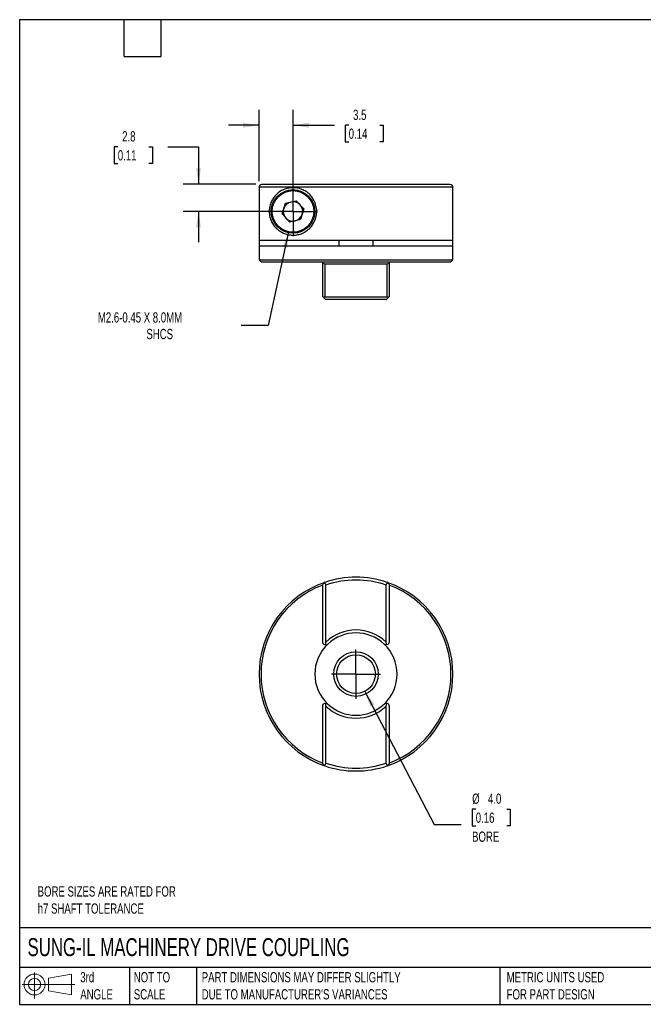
# Model space of a CAD drawing. Header units: millimetres. Extents: x 3 to 137, y 3 to 105.
# Tile 1 of 2: x 3 to 68, y 3 to 105. Entities that reach past the tile are written whole.
import ezdxf

# ---------------------------------------------------------------- set-up
doc = ezdxf.new("R2010")
doc.units = ezdxf.units.MM
doc.header["$LTSCALE"] = 0.5
doc.linetypes.add('SLD-Center', pattern=[19.05, 15.24, -1.27, 1.27, -1.27])
doc.linetypes.add('SLD-Solid', pattern=[0])
doc.layers.add('CENTER', color=40, linetype='SLD-Center')
doc.layers.add('SLD-DEFPOINTS', color=7, linetype='Continuous')
doc.layers.add('DIMENSIONS', color=140, linetype='SLD-Solid', lineweight=25)
doc.layers.add('TEXT', color=140, linetype='SLD-Solid', lineweight=25)
doc.styles.add('SLDTEXTSTYLE0', font='TXT', dxfattribs={"width": 0.7})
doc.dimstyles.new('SLDDIMSTYLE0', dxfattribs={"dimtxt": 1.079004, "dimasz": 1.651, "dimexe": 0, "dimexo": 0.0625, "dimgap": 0.269751, "dimtad": 0, "dimtih": 1, "dimtoh": 1, "dimdec": 1, "dimrnd": 1e-09, "dimzin": 4, "dimdsep": 46, "dimtxsty": 'SLDTEXTSTYLE0', "dimsah": 1, "dimcen": 0, "dimadec": 0, "dimazin": 1, "dimtfac": 1, "dimtdec": 1, "dimtofl": 0, "dimtmove": 0, "dimatfit": 3, "dimfxl": 0, "dimfrac": 2, "dimtolj": 1, "dimtzin": 12, "dimarcsym": 0})
doc.dimstyles.new('SLDDIMSTYLE2', dxfattribs={"dimtxt": 1.079004, "dimasz": 1.651, "dimexe": 0, "dimexo": 0.0625, "dimgap": 0.269751, "dimtad": 0, "dimtih": 1, "dimtoh": 1, "dimdec": 1, "dimrnd": 1e-09, "dimzin": 12, "dimdsep": 46, "dimtxsty": 'SLDTEXTSTYLE0', "dimsah": 1, "dimcen": 0.09, "dimadec": 0, "dimazin": 3, "dimtfac": 1, "dimtdec": 1, "dimtmove": 0, "dimatfit": 0, "dimfxl": 0, "dimfrac": 2, "dimtolj": 1, "dimtzin": 12, "dimarcsym": 0})
doc.dimstyles.new('SLDDIMSTYLE4', dxfattribs={"dimtxt": 1.079004, "dimasz": 1.651, "dimexe": 0, "dimexo": 0.0625, "dimgap": 0.269751, "dimtad": 0, "dimtih": 1, "dimtoh": 1, "dimdec": 1, "dimrnd": 1e-09, "dimzin": 12, "dimdsep": 46, "dimtxsty": 'SLDTEXTSTYLE0', "dimsah": 1, "dimcen": 0, "dimadec": 0, "dimazin": 3, "dimtfac": 1, "dimtdec": 1, "dimtofl": 0, "dimtmove": 0, "dimatfit": 3, "dimfxl": 0, "dimfrac": 2, "dimtolj": 1, "dimtzin": 12, "dimarcsym": 0})

# ---------------------------------------------------------------- blocks, each defined once
blk = doc.blocks.new('Block11')
at = {"color": 7, "linetype": 'SLD-Solid', "lineweight": 18}
for p, q in [((1.29, 2.66), (1.29, 0)), ((2.74, 2.08), (5.09, 2.52)), ((2.74, 0.8), (2.74, 2.08)), ((5.09, 2.52), (5.09, 0.37)), ((0, 1.44), (5.44, 1.44)), ((2.74, 0.8), (5.09, 0.37))]:
    blk.add_line(p, q, dxfattribs=at)
for radius in [1.08, 0.643]:
    blk.add_circle((1.29, 1.44), radius, dxfattribs=at)
blk = doc.blocks.new('Block12')
at = {"layer": 'SLD-DEFPOINTS'}
blk.add_blockref('Block11', (0, 0), dxfattribs=at)
blk = doc.blocks.new('_D')
at = {"layer": 'DIMENSIONS'}
for p, q in [((38.8, 35.47), (45.94, 21.74)), ((50.24, 23.31), (49.87, 23.31)), ((49.87, 23.31), (49.87, 21.59)), ((53.44, 23.31), (53.8, 23.31)), ((53.8, 23.31), (53.8, 21.59)), ((45.94, 21.74), (48.72, 21.74)), ((49.87, 21.59), (50.24, 21.59)), ((53.8, 21.59), (53.44, 21.59))]:
    blk.add_line(p, q, dxfattribs=at)
blk.add_solid([(38.8, 35.47), (39.34, 33.89), (39.79, 34.13)], dxfattribs=at)
at = {"layer": 'DIMENSIONS', "char_height": 1.058, "attachment_point": 1, "style": 'SLDTEXTSTYLE0'}
for s, insert in [('%%c', (49.87, 24.92)), ('4.0', (51.5, 24.92)), ('0.16', (50.24, 22.96)), ('BORE', (49.86, 21))]:
    blk.add_mtext(s, dxfattribs=dict(at, insert=insert))
blk = doc.blocks.new('SW_CENTERMARKSYMBOL_0')
at = {"layer": 'CENTER', "color": 0}
for q in [(0, 2.54), (-2.54, 0), (0, -2.54), (2.54, 0)]:
    blk.add_line((0, 0), q, dxfattribs=at)
blk = doc.blocks.new('_D_5')
at = {"layer": 'DIMENSIONS'}
for p, q in [((30.92, 82.89), (28.8, 73.22)), ((28.8, 73.22), (26.02, 73.22))]:
    blk.add_line(p, q, dxfattribs=at)
blk.add_solid([(30.92, 82.89), (30.32, 81.33), (30.81, 81.23)], dxfattribs=at)
at = {"layer": 'DIMENSIONS', "attachment_point": 1, "style": 'SLDTEXTSTYLE0'}
for s, insert, char_height in [('M2.6-0.45 X 8.0MM', (11.24, 74.58), 1.0583), ('SHCS', (16.25, 72.87), 1.058)]:
    blk.add_mtext(s, dxfattribs=dict(at, insert=insert, char_height=char_height))
blk = doc.blocks.new('_D_6')
at = {"layer": 'DIMENSIONS'}
for p, q in [((27.88, 88.13), (27.88, 95.48)), ((31.38, 85.63), (31.38, 95.48)), ((27.88, 93.89), (24.71, 93.89)), ((31.38, 93.89), (35.66, 93.89)), ((37.13, 93.89), (36.76, 93.89)), ((36.76, 93.89), (36.76, 92.17)), ((40.33, 93.89), (40.7, 93.89)), ((40.7, 93.89), (40.7, 92.17)), ((36.76, 92.17), (37.13, 92.17)), ((40.7, 92.17), (40.33, 92.17))]:
    blk.add_line(p, q, dxfattribs=at)
for points in [[(27.88, 93.89), (26.23, 94.14), (26.23, 93.63)], [(31.38, 93.89), (33.03, 93.63), (33.03, 94.14)]]:
    blk.add_solid(points, dxfattribs=at)
at = {"layer": 'DIMENSIONS', "char_height": 1.058, "attachment_point": 1, "style": 'SLDTEXTSTYLE0'}
for s, insert in [('3.5', (37.58, 95.49)), ('0.14', (37.13, 93.54))]:
    blk.add_mtext(s, dxfattribs=dict(at, insert=insert))
blk = doc.blocks.new('_D_7')
at = {"layer": 'DIMENSIONS'}
for p, q in [((13.3, 91.66), (12.94, 91.66)), ((12.94, 91.66), (12.94, 89.95)), ((16.51, 91.66), (16.87, 91.66)), ((16.87, 91.66), (16.87, 89.95)), ((18.45, 91.66), (21.63, 91.66)), ((21.63, 91.66), (21.63, 87.79)), ((12.94, 89.95), (13.3, 89.95)), ((16.87, 89.95), (16.51, 89.95)), ((27.55, 87.79), (20.04, 87.79)), ((30.74, 84.99), (20.04, 84.99)), ((21.63, 84.99), (21.63, 81.82))]:
    blk.add_line(p, q, dxfattribs=at)
for points in [[(21.63, 87.79), (21.88, 89.44), (21.37, 89.44)], [(21.63, 84.99), (21.37, 83.34), (21.88, 83.34)]]:
    blk.add_solid(points, dxfattribs=at)
at = {"layer": 'DIMENSIONS', "char_height": 1.058, "attachment_point": 1, "style": 'SLDTEXTSTYLE0'}
for s, insert in [('2.8', (13.75, 93.27)), ('0.11', (13.3, 91.31))]:
    blk.add_mtext(s, dxfattribs=dict(at, insert=insert))
blk = doc.blocks.new('SW_CENTERMARKSYMBOL_1')
at = {"layer": 'CENTER', "color": 0}
for q in [(0, 2.54), (-2.54, 0), (0, -2.54), (2.54, 0)]:
    blk.add_line((0, 0), q, dxfattribs=at)

msp = doc.modelspace()

# ---------------------------------------------------------------- linework, layer by layer
for p, q in [((47.87, 87.49), (27.88, 87.49)), ((27.88, 87.49), (27.88, 81.99)), ((28.18, 87.79), (47.57, 87.79)), ((47.87, 86.79), (47.87, 87.49)), ((47.88, 81.99), (47.88, 86.79)), ((30.25, 84.73), (30.59, 85.83)), ((30.59, 85.83), (31.71, 86.1)), ((31.71, 86.1), (32.5, 85.26)), ((31.05, 83.89), (30.25, 84.73)), ((32.5, 85.26), (32.17, 84.15)), ((32.17, 84.15), (31.05, 83.89)), ((47.88, 81.99), (27.88, 81.99)), ((27.88, 81.39), (27.88, 79.99)), ((47.88, 81.39), (27.88, 81.39)), ((27.93, 81.39), (27.93, 81.99)), ((36.15, 81.39), (36.15, 81.99)), ((39.61, 81.99), (39.61, 81.39)), ((47.83, 81.99), (47.83, 81.39)), ((47.88, 79.99), (47.88, 81.39)), ((27.88, 79.99), (28.08, 79.79)), ((27.88, 79.99), (47.88, 79.99)), ((28.08, 79.79), (34.45, 79.79)), ((34.45, 79.79), (34.45, 79.79)), ((34.45, 79.79), (41.3, 79.79)), ((34.45, 76.19), (34.45, 79.79)), ((34.66, 79.59), (41.1, 79.59)), ((34.66, 79.59), (34.66, 76.19)), ((41.1, 76.19), (41.1, 79.59)), ((41.3, 79.79), (41.3, 79.79)), ((41.3, 79.79), (47.68, 79.79)), ((41.3, 79.79), (41.3, 76.19)), ((47.68, 79.79), (47.88, 79.99)), ((34.66, 76.19), (41.1, 76.19)), ((41, 75.89), (34.75, 75.89)), ((34.45, 40.56), (34.45, 46.43)), ((34.75, 46.43), (34.75, 40.56)), ((41, 40.56), (41, 46.43)), ((41.3, 46.43), (41.3, 40.56)), ((34.45, 28.07), (34.45, 33.94)), ((34.75, 33.94), (34.75, 28.07)), ((41, 28.07), (41, 33.94)), ((41.3, 33.94), (41.3, 28.07))]:
    msp.add_line(p, q)
for centre, radius in [((31.38, 84.99), 2.25), ((31.38, 84.99), 2.15), ((37.88, 37.25), 2.3), ((37.88, 37.25), 2)]:
    msp.add_circle(centre, radius)
for centre, radius, start, end in [((31.38, 84.99), 1, 103.3172, 163.3172), ((31.38, 84.99), 1, 43.3172, 103.3172), ((31.38, 84.99), 1, 343.3172, 43.3172), ((31.38, 84.99), 1, 163.3172, 223.3172), ((31.38, 84.99), 1, 283.3172, 343.3172), ((31.38, 84.99), 1, 223.3172, 283.3172), ((37.88, 37.25), 10, 71.2061, 108.7939), ((37.88, 37.25), 9.7, 71.2061, 108.7939), ((37.88, 37.25), 10, 108.7939, 180), ((37.88, 37.25), 9.8, 110.4561, 249.5439), ((37.88, 37.25), 10, 288.7939, 71.2061), ((37.88, 37.25), 9.8, 290.4561, 69.5439), ((37.88, 37.25), 4.55, 46.6216, 133.3784), ((37.88, 37.25), 4.25, 46.6216, 133.3784), ((37.88, 37.25), 4.25, 133.3784, 226.6216), ((37.88, 37.25), 4.25, 313.3784, 46.6216), ((37.88, 37.25), 10, 180, 251.2061), ((37.88, 37.25), 4.55, 226.6216, 313.3784), ((37.88, 37.25), 4.25, 226.6216, 313.3784), ((37.88, 37.25), 10, 251.2061, 288.7939), ((37.88, 37.25), 9.7, 251.2061, 288.7939)]:
    msp.add_arc(centre, radius, start, end)
for points, knots in [([(27.88, 87.49), (27.88, 87.57), (27.92, 87.65), (28.03, 87.76), (28.1, 87.79), (28.18, 87.79)], [0, 0, 0, 0, 0.5, 0.5, 1, 1, 1, 1]), ([(31.38, 87.44), (31.67, 87.44), (31.98, 87.39), (32.44, 87.21), (32.59, 87.13), (32.87, 86.94), (33.01, 86.83), (33.27, 86.57), (33.38, 86.42), (33.57, 86.1), (33.65, 85.92), (33.77, 85.56), (33.81, 85.37), (33.84, 84.98), (33.83, 84.79), (33.76, 84.4), (33.71, 84.22), (33.56, 83.87), (33.47, 83.7), (33.25, 83.4), (33.12, 83.26), (32.85, 83.03), (32.71, 82.93), (32.41, 82.77), (32.26, 82.7), (31.95, 82.61), (31.8, 82.57), (31.49, 82.54), (31.35, 82.54), (31.06, 82.56), (30.92, 82.58), (30.52, 82.68), (30.27, 82.79), (29.93, 83.01), (29.83, 83.09), (29.63, 83.27), (29.54, 83.37), (29.36, 83.59), (29.28, 83.71), (29.14, 83.98), (29.08, 84.12), (29.01, 84.37), (28.99, 84.46), (28.95, 84.63), (28.94, 84.73), (28.93, 84.92), (28.93, 85.02), (28.94, 85.21), (28.95, 85.31), (28.98, 85.49), (29, 85.58), (29.04, 85.74), (29.07, 85.82), (29.16, 86.05), (29.23, 86.18), (29.38, 86.42), (29.47, 86.54), (29.65, 86.74), (29.75, 86.83), (30.06, 87.08), (30.29, 87.21), (30.68, 87.34), (30.81, 87.38), (31.09, 87.43), (31.23, 87.44), (31.38, 87.44)], [0, 0, 0, 0, 0.0625, 0.0625, 0.09375, 0.09375, 0.125, 0.125, 0.15625, 0.15625, 0.1875, 0.1875, 0.21875, 0.21875, 0.25, 0.25, 0.28125, 0.28125, 0.3125, 0.3125, 0.34375, 0.34375, 0.375, 0.375, 0.40625, 0.40625, 0.4375, 0.4375, 0.46875, 0.46875, 0.5, 0.5, 0.5625, 0.5625, 0.59375, 0.59375, 0.625, 0.625, 0.65625, 0.65625, 0.6875, 0.6875, 0.703125, 0.703125, 0.71875, 0.71875, 0.734375, 0.734375, 0.75, 0.75, 0.765625, 0.765625, 0.78125, 0.78125, 0.8125, 0.8125, 0.84375, 0.84375, 0.875, 0.875, 0.9375, 0.9375, 0.96875, 0.96875, 1, 1, 1, 1]), ([(47.57, 87.79), (47.65, 87.79), (47.73, 87.76), (47.84, 87.65), (47.87, 87.57), (47.87, 87.49)], [0, 0, 0, 0, 0.5, 0.5, 1, 1, 1, 1]), ([(34.45, 79.79), (34.45, 79.74), (34.47, 79.7), (34.53, 79.62), (34.59, 79.59), (34.66, 79.59)], [0, 0, 0, 0, 0.5, 0.5, 1, 1, 1, 1]), ([(41.1, 79.59), (41.17, 79.59), (41.22, 79.62), (41.29, 79.7), (41.3, 79.74), (41.3, 79.79)], [0, 0, 0, 0, 0.5, 0.5, 1, 1, 1, 1]), ([(34.45, 76.19), (34.45, 76.19), (34.46, 76.18), (34.5, 76.15), (34.53, 76.12), (34.56, 76.09)], [0, 0, 0, 0, 0.5, 0.5, 1, 1, 1, 1]), ([(34.56, 76.09), (34.61, 76.04), (34.65, 75.99), (34.73, 75.92), (34.75, 75.89), (34.75, 75.89)], [0, 0, 0, 0, 0.5, 0.5, 1, 1, 1, 1]), ([(41, 75.89), (41, 75.89), (41.03, 75.92), (41.1, 75.99), (41.15, 76.04), (41.2, 76.09)], [0, 0, 0, 0, 0.5, 0.5, 1, 1, 1, 1]), ([(41.2, 76.09), (41.23, 76.12), (41.26, 76.15), (41.29, 76.18), (41.3, 76.19), (41.3, 76.19)], [0, 0, 0, 0, 0.5, 0.5, 1, 1, 1, 1]), ([(34.45, 46.43), (34.45, 46.47), (34.46, 46.52), (34.5, 46.6), (34.53, 46.63), (34.56, 46.66)], [0, 0, 0, 0, 0.5, 0.5, 1, 1, 1, 1]), ([(34.56, 46.66), (34.61, 46.66), (34.65, 46.64), (34.73, 46.56), (34.75, 46.5), (34.75, 46.43)], [0, 0, 0, 0, 0.5, 0.5, 1, 1, 1, 1]), ([(41, 46.43), (41, 46.5), (41.03, 46.56), (41.1, 46.64), (41.15, 46.66), (41.2, 46.66)], [0, 0, 0, 0, 0.5, 0.5, 1, 1, 1, 1]), ([(41.2, 46.66), (41.23, 46.63), (41.26, 46.6), (41.29, 46.52), (41.3, 46.47), (41.3, 46.43)], [0, 0, 0, 0, 0.5, 0.5, 1, 1, 1, 1]), ([(34.7, 40.26), (34.64, 40.27), (34.57, 40.31), (34.48, 40.42), (34.45, 40.49), (34.45, 40.56)], [0, 0, 0, 0, 0.5, 0.5, 1, 1, 1, 1]), ([(34.7, 40.26), (34.75, 40.25), (34.8, 40.26), (34.89, 40.28), (34.93, 40.31), (34.96, 40.34)], [0, 0, 0, 0, 0.5, 0.5, 1, 1, 1, 1]), ([(41.06, 40.26), (41, 40.25), (40.95, 40.26), (40.87, 40.28), (40.83, 40.31), (40.8, 40.34)], [0, 0, 0, 0, 0.5, 0.5, 1, 1, 1, 1]), ([(41.06, 40.26), (41.04, 40.31), (41.03, 40.36), (41.01, 40.45), (41, 40.5), (41, 40.56)], [0, 0, 0, 0, 0.5, 0.5, 1, 1, 1, 1]), ([(41.3, 40.56), (41.3, 40.49), (41.28, 40.42), (41.19, 40.31), (41.12, 40.27), (41.06, 40.26)], [0, 0, 0, 0, 0.5, 0.5, 1, 1, 1, 1]), ([(34.45, 33.94), (34.45, 34.01), (34.48, 34.08), (34.57, 34.19), (34.64, 34.23), (34.7, 34.24)], [0, 0, 0, 0, 0.5, 0.5, 1, 1, 1, 1]), ([(34.7, 34.24), (34.75, 34.25), (34.8, 34.24), (34.89, 34.21), (34.93, 34.19), (34.96, 34.16)], [0, 0, 0, 0, 0.5, 0.5, 1, 1, 1, 1]), ([(34.7, 34.24), (34.71, 34.19), (34.73, 34.14), (34.75, 34.04), (34.75, 33.99), (34.75, 33.94)], [0, 0, 0, 0, 0.5, 0.5, 1, 1, 1, 1]), ([(41.06, 34.24), (41, 34.25), (40.95, 34.24), (40.87, 34.21), (40.83, 34.19), (40.8, 34.16)], [0, 0, 0, 0, 0.5, 0.5, 1, 1, 1, 1]), ([(41.06, 34.24), (41.12, 34.23), (41.19, 34.19), (41.28, 34.08), (41.3, 34.01), (41.3, 33.94)], [0, 0, 0, 0, 0.5, 0.5, 1, 1, 1, 1]), ([(34.56, 27.84), (34.53, 27.86), (34.5, 27.9), (34.46, 27.98), (34.45, 28.02), (34.45, 28.07)], [0, 0, 0, 0, 0.5, 0.5, 1, 1, 1, 1]), ([(34.75, 28.07), (34.75, 28), (34.73, 27.93), (34.65, 27.86), (34.61, 27.84), (34.56, 27.84)], [0, 0, 0, 0, 0.5, 0.5, 1, 1, 1, 1]), ([(41.2, 27.84), (41.15, 27.84), (41.1, 27.86), (41.03, 27.93), (41, 28), (41, 28.07)], [0, 0, 0, 0, 0.5, 0.5, 1, 1, 1, 1]), ([(41.3, 28.07), (41.3, 28.02), (41.29, 27.98), (41.26, 27.9), (41.23, 27.86), (41.2, 27.84)], [0, 0, 0, 0, 0.5, 0.5, 1, 1, 1, 1])]:
    msp.add_open_spline(points, degree=3, knots=knots)
for points in [[(47.88, 86.79), (47.88, 86.79), (47.88, 86.79), (47.87, 86.79)], [(34.66, 76.19), (34.62, 76.16), (34.59, 76.12), (34.56, 76.09)], [(41.2, 76.09), (41.17, 76.12), (41.13, 76.16), (41.1, 76.19)], [(34.66, 46.72), (34.62, 46.7), (34.59, 46.69), (34.56, 46.66)], [(41.2, 46.66), (41.17, 46.69), (41.13, 46.7), (41.1, 46.72)], [(34.75, 40.56), (34.75, 40.45), (34.73, 40.35), (34.7, 40.26)], [(41, 33.94), (41, 34.05), (41.03, 34.14), (41.06, 34.24)], [(34.56, 27.84), (34.59, 27.81), (34.62, 27.79), (34.66, 27.78)], [(41.1, 27.78), (41.13, 27.79), (41.17, 27.81), (41.2, 27.84)]]:
    msp.add_open_spline(points, degree=3)
at = {"layer": 'TEXT'}
for p, q in [((3.17, 104.78), (136.52, 104.78)), ((3.17, 104.78), (3.17, 3.17)), ((13.97, 100.97), (13.97, 104.78)), ((17.78, 100.97), (17.78, 104.78)), ((13.97, 100.97), (17.78, 100.97)), ((136.52, 11.06), (3.17, 11.06)), ((136.52, 6.98), (3.17, 6.98)), ((14.52, 6.98), (14.52, 3.17)), ((21.42, 6.98), (21.42, 3.17)), ((52.74, 6.98), (52.74, 3.17)), ((3.17, 3.17), (136.52, 3.17))]:
    msp.add_line(p, q, dxfattribs=at)

# ---------------------------------------------------------------- block references
at = {"layer": 'CENTER'}
for name, p in [('SW_CENTERMARKSYMBOL_1', (31.38, 84.99)), ('SW_CENTERMARKSYMBOL_0', (37.88, 37.25))]:
    msp.add_blockref(name, p, dxfattribs=at)
at = {"layer": 'SLD-DEFPOINTS'}
msp.add_blockref('Block12', (3.42, 3.78), dxfattribs=at)

# ---------------------------------------------------------------- texts
at = {"layer": 'TEXT', "attachment_point": 1, "style": 'SLDTEXTSTYLE0'}
for s, insert, char_height in [('BORE SIZES ARE RATED FOR^Jh7 SHAFT TOLERANCE', (5.03, 15.35), 1.0583), ('SUNG-IL MACHINERY DRIVE COUPLING', (3.98, 10), 1.8521), ('3rd^JANGLE', (9.43, 6.5), 1.058), ('NOT TO^JSCALE', (14.95, 6.5), 1.0583), ("PART DIMENSIONS MAY DIFFER SLIGHTLY ^JDUE TO MANUFACTURER'S VARIANCES", (21.96, 6.5), 1.0583), ('METRIC UNITS USED ^JFOR PART DESIGN', (53.43, 6.5), 1.0583)]:
    msp.add_mtext(s, dxfattribs=dict(at, insert=insert, char_height=char_height))

# ---------------------------------------------------------------- dimensions: what is measured, and where the dimension line sits
at = {"layer": 'DIMENSIONS'}
for base, p1, angle, picture, middle in [((31.38, 93.89), (27.88, 87.49), 0, '_D_6', (38.73, 93.89)), ((21.63, 84.99), (28.18, 87.79), 90, '_D_7', (21.63, 91.66))]:
    dim = msp.add_linear_dim(base=base, p1=p1, p2=(31.38, 84.99), angle=angle, dimstyle='SLDDIMSTYLE2', dxfattribs=at)
    dim.commit()
    dim.dimension.update_dxf_attribs({"geometry": picture, "text_midpoint": middle, "dimtype": 160})
dim = msp.add_diameter_dim_2p(p1=(31.84, 87.09), p2=(30.92, 82.89), text='M2.6-0.45 X 8.0MM\\PSHCS', dimstyle='SLDDIMSTYLE4', override={"dimpost": '<>'}, dxfattribs=at)
dim.commit()
dim.dimension.update_dxf_attribs({"geometry": '_D_5', "text_midpoint": (18.23, 73.22), "dimtype": 163})
dim = msp.add_diameter_dim_2p(p1=(36.96, 39.02), p2=(38.8, 35.47), text='<>\\PBORE', dimstyle='SLDDIMSTYLE0', dxfattribs=at)
dim.commit()
dim.dimension.update_dxf_attribs({"geometry": '_D', "text_midpoint": (51.84, 22.3), "dimtype": 163})

doc.saveas('drawing.dxf')
